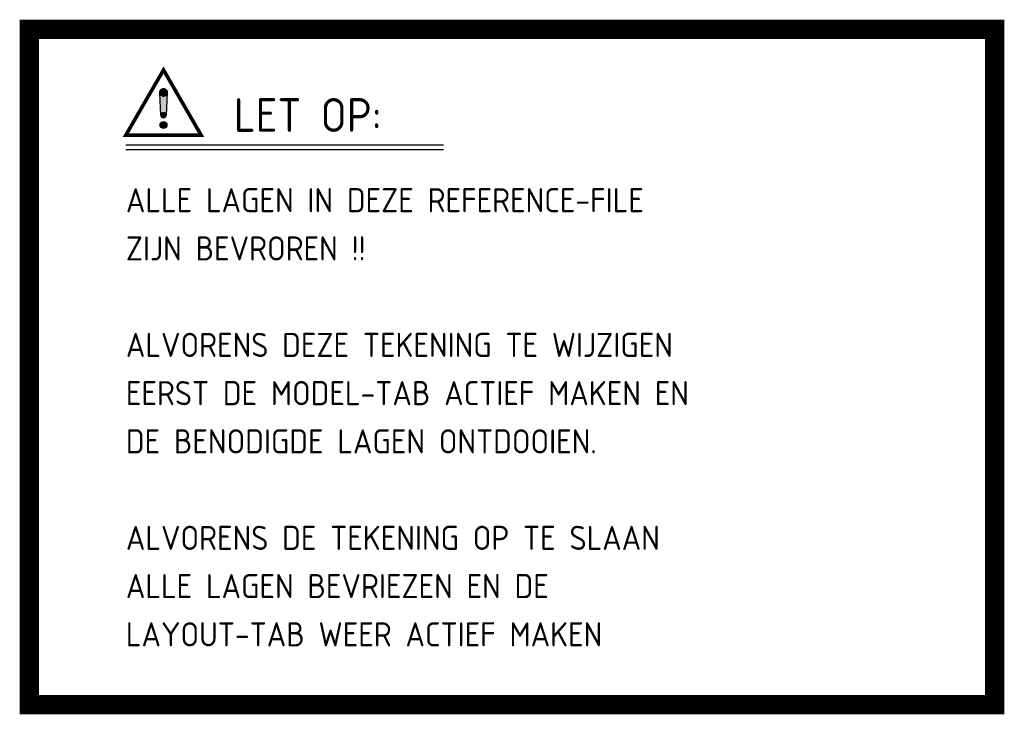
# Paper-space layout 'Layout1' of a CAD drawing. Extents: x -1 to 101, y -1 to 71.
import ezdxf

# ---------------------------------------------------------------- set-up
doc = ezdxf.new("R2010")
doc.units = 0
doc.header["$LTSCALE"] = 400
doc.layers.get('0').update_dxf_attribs({"linetype": 'CONTINUOUS'})
doc.styles.get("Standard").update_dxf_attribs({"font": 'ISO.shx'})

# ---------------------------------------------------------------- blocks, each defined once
blk = doc.blocks.new('STDAA002')
at = {"color": 1, "linetype": 'Continuous', "lineweight": 25}
for p, q in [((13.48, 63.39), (13.6, 61.12)), ((14.2, 61.14), (14.32, 63.39)), ((10, 58.04), (42.9, 58.04)), ((10, 57.54), (42.9, 57.54))]:
    blk.add_line(p, q, dxfattribs=at)
at = {"color": 1, "linetype": 'Continuous', "lineweight": 25, "const_width": 2}
blk.add_lwpolyline([(0, 0), (0, 70), (100, 70), (100, 0)], close=True, dxfattribs=at)
at = {"color": 1, "linetype": 'Continuous', "lineweight": 25}
for points in [[(10, 59.04, 0.375, 0.375, 0), (13.9, 65.79, 0.375, 0.375, 0), (17.79, 59.04, 0.375, 0.375, 0)], [(13.69, 63.42, 0.42, 0.42, 1), (14.11, 63.42, 0.42, 0.42, 1)], [(13.75, 61.14, 0.3, 0.3, 1), (14.05, 61.14, 0.3, 0.3, 1)], [(13.72, 60.09, 0.36, 0.36, 1), (14.08, 60.09, 0.36, 0.36, 1)]]:
    blk.add_lwpolyline(points, format="xyseb", close=True, dxfattribs=at)
blk.add_circle((13.9, 60.09), 0.359, dxfattribs=at)
for centre, radius, start, end in [((13.9, 63.42), 0.419, 357, 183), ((13.9, 61.14), 0.3, 183, 0)]:
    blk.add_arc(centre, radius, start, end, dxfattribs=at)
blk.add_solid([(13.6, 61.12), (13.48, 63.39), (14.2, 61.14), (14.32, 63.39)], dxfattribs=at)
at = {"color": 7, "linetype": 'Continuous', "lineweight": 25}
for s, height, p in [('LET OP:', 3.5, (21.18, 59.37)), ('ALLE LAGEN IN DEZE REFERENCE-FILE', 2.5, (10, 51.04)), ('ZIJN BEVROREN !!', 2.5, (10, 46.04)), ('ALVORENS DEZE TEKENING TE WIJZIGEN', 2.5, (10, 36.04)), ('EERST DE MODEL-TAB ACTIEF MAKEN EN', 2.5, (10, 31.04)), ('DE BENODIGDE LAGEN ONTDOOIEN.', 2.5, (10, 26.04)), ('ALVORENS DE TEKENING OP TE SLAAN', 2.5, (10, 16.04)), ('ALLE LAGEN BEVRIEZEN EN DE', 2.5, (10, 11.04)), ('LAYOUT-TAB WEER ACTIEF MAKEN', 2.5, (10, 6.04))]:
    blk.add_text(s, height=height, dxfattribs=at).set_placement(p)

psp = doc.layouts.get("Layout1")

# ---------------------------------------------------------------- block references
psp.add_blockref('STDAA002', (0, 0))

doc.saveas('drawing.dxf')
